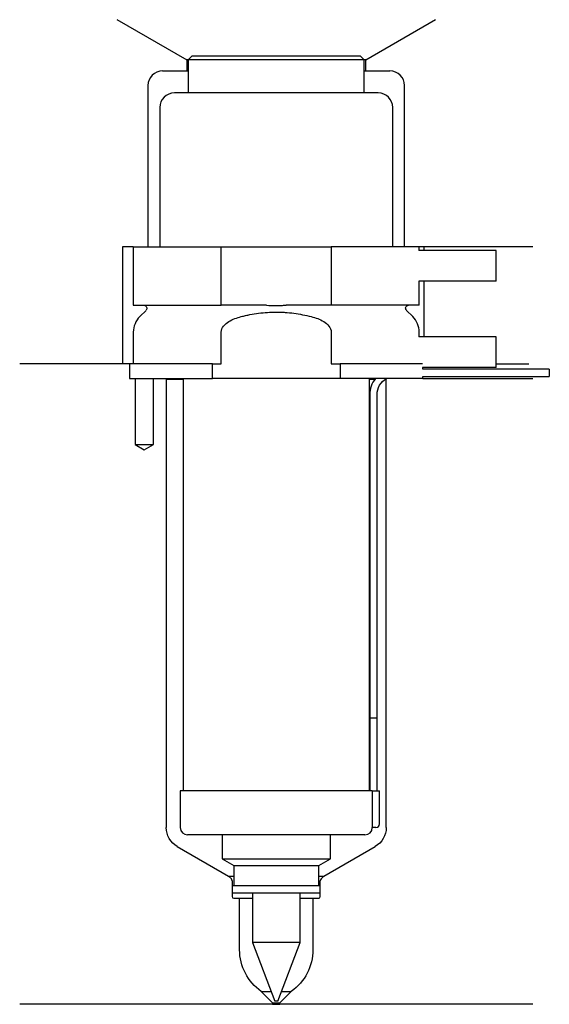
# Model space of a CAD drawing. Header units: inches. Extents: x 29 to 101, y 205 to 340.
import ezdxf

# ---------------------------------------------------------------- set-up
doc = ezdxf.new("R2010")
doc.units = ezdxf.units.IN
for name, color, linetype in [('201', 7, 'Continuous'), ('30', 7, 'Continuous'), ('32', 7, 'Continuous')]:
    doc.layers.add(name, color=color, linetype=linetype)

msp = doc.modelspace()

# ---------------------------------------------------------------- linework, layer by layer
at = {"layer": '201', "color": 113}
for p, q in [((42.52, 339.61), (52.05, 334.11)), ((76.45, 334.11), (85.98, 339.61)), ((52.05, 334.11), (52.05, 332.61)), ((52.25, 334.11), (52.05, 334.11)), ((76.45, 334.11), (76.25, 334.11)), ((76.45, 332.61), (76.45, 334.11)), ((48.75, 332.61), (52.05, 332.61)), ((52.05, 332.61), (52.25, 332.61)), ((76.25, 332.61), (76.45, 332.61)), ((76.45, 332.61), (79.75, 332.61)), ((46.75, 330.61), (46.75, 308.61)), ((81.75, 308.61), (81.75, 330.61)), ((44.75, 308.61), (43.25, 308.61)), ((43.25, 308.61), (43.25, 292.61)), ((99.25, 308.61), (83.75, 308.61)), ((84.37, 308.61), (84.37, 308.11)), ((84.37, 303.91), (84.37, 296.31)), ((44.25, 292.61), (29.25, 292.61)), ((43.25, 292.61), (29.25, 292.61)), ((44.25, 292.61), (44.25, 290.61)), ((94.25, 292.61), (98.73, 292.61)), ((94.25, 292.61), (98.73, 292.61)), ((45, 290.61), (45, 281.61)), ((47.5, 281.61), (47.5, 290.61)), ((49.15, 290.61), (49.25, 290.51)), ((49.25, 290.51), (51.55, 290.51)), ((49.25, 290.51), (49.25, 229.32)), ((76.95, 290.51), (77.7, 290.51)), ((79.14, 290.51), (79.25, 290.51)), ((79.25, 290.51), (79.35, 290.61)), ((79.25, 229.32), (79.25, 290.51)), ((84.25, 290.61), (99.25, 290.61)), ((45, 281.61), (46.25, 280.88)), ((46.25, 280.88), (47.5, 281.61)), ((50.75, 226.72), (57.74, 222.68)), ((70.75, 222.68), (77.75, 226.72)), ((58.13, 222.3), (57.74, 222.68)), ((57.74, 222.68), (58.44, 222.68)), ((58.24, 222.02), (58.24, 219.88)), ((70.05, 222.68), (70.75, 222.68)), ((70.25, 219.88), (70.25, 222.02)), ((70.75, 222.68), (70.37, 222.3)), ((58.44, 219.68), (59.25, 219.68)), ((59.25, 212.64), (59.25, 219.68)), ((59.25, 219.68), (61, 219.68)), ((67.5, 219.68), (69.25, 219.68)), ((69.25, 219.68), (70.05, 219.68)), ((69.25, 219.68), (69.25, 212.64)), ((62.2, 206.93), (63.55, 206.93)), ((63.75, 205.38), (62.2, 206.93)), ((66.3, 206.93), (64.75, 205.38)), ((64.95, 206.93), (66.3, 206.93)), ((63.75, 205.18), (29.25, 205.18)), ((63.75, 205.38), (64.75, 205.38)), ((63.75, 205.38), (63.75, 205.18)), ((63.75, 205.18), (64.75, 205.18)), ((64.75, 205.18), (64.75, 205.38)), ((99.25, 205.18), (64.75, 205.18))]:
    msp.add_line(p, q, dxfattribs=at)
for centre, radius, start, end in [((48.75, 330.61), 2, 90, 180), ((79.75, 330.61), 2, 0, 90), ((57.84, 222.02), 0.4, 0, 45), ((70.65, 222.02), 0.4, 135, 180), ((58.44, 219.88), 0.2, 180, 270), ((70.05, 219.88), 0.2, -90, 0)]:
    msp.add_arc(centre, radius, start, end, dxfattribs=at)
at = {"layer": '201', "color": 113, "extrusion": (0, 0, -1)}
for centre, radius, start, end in [((-52.25, 229.32), 3, 300, 360), ((-76.25, 229.32), 3, 180, 240), ((-66.25, 212.64), 7, -54.6499, 0), ((-62.25, 212.64), 7, 180, 234.6499)]:
    msp.add_arc(centre, radius, start, end, dxfattribs=at)
at = {"layer": '30', "color": 113}
for p, q in [((52.75, 334.61), (52.25, 334.11)), ((76.25, 334.11), (52.25, 334.11)), ((52.25, 334.11), (52.25, 329.61)), ((75.75, 334.61), (52.75, 334.61)), ((76.25, 334.11), (75.75, 334.61)), ((76.25, 329.61), (76.25, 334.11)), ((78.15, 329.61), (50.35, 329.61)), ((48.35, 327.61), (48.35, 308.61)), ((80.15, 308.61), (80.15, 327.61)), ((44.75, 308.61), (56.75, 308.61)), ((44.75, 308.61), (44.75, 300.61)), ((56.75, 300.61), (56.75, 308.61)), ((56.75, 308.61), (71.75, 308.61)), ((71.75, 308.61), (71.75, 300.61)), ((83.75, 308.61), (71.75, 308.61)), ((83.75, 308.11), (83.75, 308.61)), ((83.75, 300.61), (83.75, 303.91)), ((44.75, 300.61), (56.75, 300.61)), ((46.48, 299.92), (45.63, 299.07)), ((62.91, 300.61), (56.75, 300.61)), ((71.75, 300.61), (65.59, 300.61)), ((83.75, 300.61), (71.75, 300.61)), ((82.87, 299.07), (82.02, 299.92)), ((44.75, 296.95), (44.75, 292.61)), ((56.75, 292.61), (56.75, 296.95)), ((71.75, 296.95), (71.75, 292.61)), ((83.75, 296.31), (83.75, 296.95)), ((44.25, 292.61), (44.25, 290.61)), ((55.53, 292.61), (44.25, 292.61)), ((55.53, 292.61), (56.75, 292.61)), ((55.53, 290.61), (55.53, 292.61)), ((71.75, 292.61), (72.97, 292.61)), ((84.21, 292.61), (72.97, 292.61)), ((72.97, 292.61), (72.97, 290.61)), ((84.25, 291.91), (84.25, 292.11)), ((101.5, 291.91), (84.25, 291.91)), ((101.5, 291.91), (101.5, 290.91)), ((44.25, 290.61), (55.53, 290.61)), ((45, 290.61), (45, 281.61)), ((47.5, 281.61), (47.5, 290.61)), ((51.55, 290.61), (51.55, 234.31)), ((72.97, 290.61), (55.53, 290.61)), ((84.25, 290.61), (72.97, 290.61)), ((76.95, 234.31), (76.95, 290.61)), ((84.25, 290.91), (101.5, 290.91)), ((84.25, 290.61), (84.25, 290.91)), ((77, 288.41), (77, 244.31)), ((78, 244.31), (78, 288.41)), ((45, 281.61), (47.5, 281.61)), ((77, 244.31), (78, 244.31)), ((77, 244.31), (77, 234.31)), ((77, 244.31), (78, 244.31)), ((78, 234.31), (78, 244.31)), ((51.15, 234.31), (51.15, 229.31)), ((77.32, 234.31), (51.15, 234.31)), ((77.32, 234.31), (77.32, 229.81)), ((77.32, 234.31), (78.35, 234.31)), ((78.35, 229.81), (78.35, 234.31)), ((77.85, 229.31), (77.35, 229.31)), ((76.35, 228.31), (52.15, 228.31)), ((56.85, 228.31), (56.85, 225.03)), ((71.65, 225.03), (71.65, 228.31)), ((56.85, 225.03), (58.44, 224.11)), ((56.85, 225.03), (71.65, 225.03)), ((70.05, 224.11), (71.65, 225.03)), ((58.44, 224.11), (70.05, 224.11)), ((58.44, 224.11), (58.44, 221.41)), ((70.05, 221.41), (70.05, 224.11)), ((58.24, 221.41), (58.24, 220.41)), ((58.24, 221.41), (70.25, 221.41)), ((70.25, 220.41), (70.25, 221.41)), ((58.24, 220.41), (70.25, 220.41)), ((61, 220.41), (61, 213.63)), ((67.5, 213.63), (67.5, 220.41)), ((61, 213.63), (64.05, 205.61)), ((67.5, 213.63), (61, 213.63)), ((64.45, 205.61), (67.5, 213.63)), ((64.45, 205.61), (64.05, 205.61))]:
    msp.add_line(p, q, dxfattribs=at)
for centre, radius, start, end in [((50.35, 327.61), 2, 90, 180), ((78.15, 327.61), 2, 0, 90), ((47.75, 296.95), 3, 135, 180), ((80.75, 296.95), 3, 0, 45), ((80.5, 288.41), 3.5, 141.0539, 180), ((52.15, 229.31), 1, 180, 270), ((76.35, 229.31), 1, -90, 0), ((77.85, 229.81), 0.5, -90, 0)]:
    msp.add_arc(centre, radius, start, end, dxfattribs=at)
at = {"layer": '30', "color": 113, "extrusion": (0, 0, -1)}
for centre, radius, start, end in [((-46.2, 300.21), 0.4, 90, 225), ((-82.3, 300.21), 0.4, -45, 90), ((-80.5, 288.41), 2.5, 0, 61.6416)]:
    msp.add_arc(centre, radius, start, end, dxfattribs=at)
at = {"layer": '30', "color": 113}
for points, knots in [([(62.91, 300.61), (63.35, 300.61), (63.8, 300.6), (64.36, 300.6), (64.47, 300.6), (64.69, 300.6), (64.81, 300.6), (65.14, 300.61), (65.37, 300.61), (65.59, 300.61)], [0, 0, 0, 0, 0.5, 0.5, 0.625, 0.625, 0.75, 0.75, 1, 1, 1, 1]), ([(56.75, 296.95), (56.75, 297.56), (57.25, 298.07), (58.3, 298.72), (58.88, 298.92), (59.48, 299.07)], [0, 0, 0, 0, 0.5, 0.5, 1, 1, 1, 1]), ([(59.48, 299.07), (59.67, 299.12), (59.87, 299.17), (60.27, 299.26), (60.46, 299.3), (61.06, 299.41), (61.45, 299.48), (62.64, 299.64), (63.44, 299.69), (64.45, 299.69), (64.65, 299.69), (65.06, 299.67), (65.26, 299.66), (65.86, 299.62), (66.26, 299.58), (67.46, 299.42), (68.24, 299.27), (69.02, 299.07)], [0, 0, 0, 0, 0.0625, 0.0625, 0.125, 0.125, 0.25, 0.25, 0.5, 0.5, 0.5625, 0.5625, 0.625, 0.625, 0.75, 0.75, 1, 1, 1, 1]), ([(69.02, 299.07), (69.62, 298.92), (70.2, 298.72), (71.25, 298.07), (71.75, 297.56), (71.75, 296.95)], [0, 0, 0, 0, 0.5, 0.5, 1, 1, 1, 1]), ([(77.32, 229.81), (77.32, 229.75), (77.32, 229.69), (77.33, 229.59), (77.33, 229.54), (77.33, 229.45), (77.33, 229.42), (77.34, 229.36), (77.34, 229.33), (77.34, 229.32), (77.34, 229.31), (77.34, 229.31)], [0, 0, 0, 0, 0.208202, 0.208202, 0.416635, 0.416635, 0.625338, 0.625338, 0.835614, 0.835614, 1, 1, 1, 1])]:
    msp.add_open_spline(points, degree=3, knots=knots, dxfattribs=at)
at = {"layer": '32', "color": 113}
for p, q in [((94.25, 308.11), (83.71, 308.11)), ((94.25, 303.91), (94.25, 308.11)), ((94.25, 303.91), (83.71, 303.91)), ((94.25, 296.31), (83.71, 296.31)), ((94.25, 292.11), (94.25, 296.31)), ((94.25, 292.11), (84.21, 292.11))]:
    msp.add_line(p, q, dxfattribs=at)

doc.saveas('drawing.dxf')
